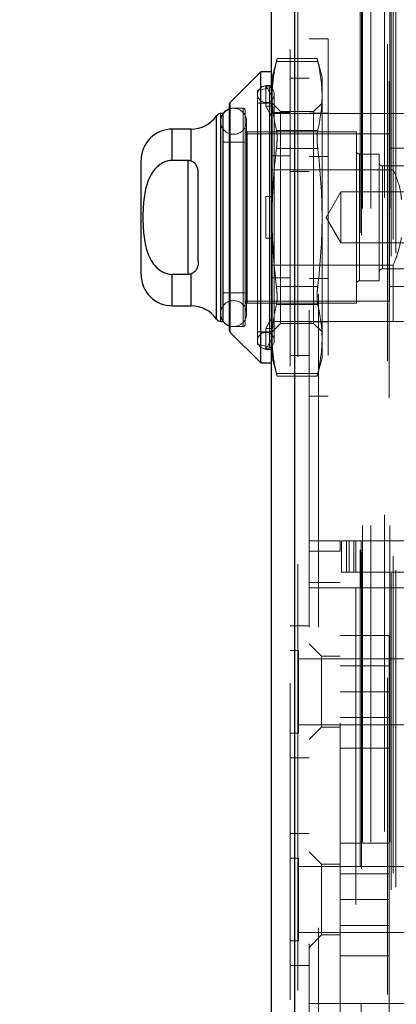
# Model space of a CAD drawing. Header units: inches. Extents: x 0.2 to 10.8, y 0.2 to 8.2.
# Tile 84 of 112: x 5.933 to 6.052, y 4.566 to 4.877. Entities that reach past the tile are written whole.
import ezdxf

# ---------------------------------------------------------------- set-up
doc = ezdxf.new("R2010")
doc.units = ezdxf.units.IN
doc.header["$MEASUREMENT"] = 0
doc.linetypes.add('HIDDEN', pattern=[0.07500000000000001, 0.05, -0.025])
doc.layers.add('DIMENSIONS', color=140, linetype='Continuous')
doc.styles.add('SLDTEXTSTYLE0', font='TXT', dxfattribs={"width": 0.7})
doc.dimstyles.new('SLDDIMSTYLE0', dxfattribs={"dimtxt": 0.0849609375, "dimasz": 0.13, "dimexe": 0, "dimexo": 0.0625, "dimgap": 0.021240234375, "dimtad": 0, "dimtih": 1, "dimtoh": 1, "dimlfac": 12, "dimrnd": 1e-09, "dimzin": 12, "dimdsep": 46, "dimtxsty": 'SLDTEXTSTYLE0', "dimsah": 1, "dimcen": 0.09, "dimadec": 0, "dimazin": 3, "dimtfac": 1, "dimtofl": 0, "dimtmove": 0, "dimatfit": 3, "dimfxl": 0, "dimfrac": 2, "dimtolj": 1, "dimtzin": 12, "dimarcsym": 0})

# ---------------------------------------------------------------- blocks, each defined once
blk = doc.blocks.new('_D_22')
at = {"layer": 'DIMENSIONS'}
for p, q in [((6.064457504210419, 4.907829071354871), (5.594720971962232, 4.907829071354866)), ((5.719720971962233, 4.907829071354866), (5.719720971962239, 4.338970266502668)), ((5.558146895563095, 4.184919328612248), (5.529616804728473, 4.184919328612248)), ((5.529616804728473, 4.184919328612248), (5.529616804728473, 4.049888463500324)), ((5.881295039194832, 4.184919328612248), (5.909825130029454, 4.184919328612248)), ((5.909825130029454, 4.184919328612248), (5.909825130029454, 4.049888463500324)), ((5.529616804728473, 4.049888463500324), (5.558146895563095, 4.049888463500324)), ((5.909825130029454, 4.049888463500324), (5.881295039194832, 4.049888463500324)), ((5.719720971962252, 3.367495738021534), (5.719720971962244, 4.030868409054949)), ((6.064457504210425, 3.367495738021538), (5.594720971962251, 3.367495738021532))]:
    blk.add_line(p, q, dxfattribs=at)
for points in [[(5.719720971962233, 4.907829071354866), (5.699720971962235, 4.777829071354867), (5.739720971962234, 4.777829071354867)], [(5.719720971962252, 3.367495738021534), (5.73972097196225, 3.497495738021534), (5.69972097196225, 3.497495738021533)]]:
    blk.add_solid(points, dxfattribs=at)
at = {"layer": 'DIMENSIONS', "char_height": 0.08333333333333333, "attachment_point": 1, "style": 'SLDTEXTSTYLE0'}
for s, insert in [('18.48', (5.558146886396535, 4.311361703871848)), ('469.5', (5.558146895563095, 4.157310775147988))]:
    blk.add_mtext(s, dxfattribs=dict(at, insert=insert))
blk = doc.blocks.new('_D_23')
at = {"layer": 'DIMENSIONS'}
for p, q in [((6.033874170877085, 5.023079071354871), (5.121119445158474, 5.023079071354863)), ((5.246119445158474, 5.023079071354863), (5.246119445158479, 4.394525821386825)), ((5.084545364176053, 4.264394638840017), (5.05601527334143, 4.264394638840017)), ((5.05601527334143, 4.264394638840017), (5.05601527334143, 4.129363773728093)), ((5.407693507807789, 4.264394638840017), (5.436223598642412, 4.264394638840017)), ((5.436223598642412, 4.264394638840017), (5.436223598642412, 4.129363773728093)), ((5.05601527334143, 4.129363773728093), (5.084545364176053, 4.129363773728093)), ((5.436223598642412, 4.129363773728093), (5.407693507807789, 4.129363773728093)), ((5.246119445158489, 3.252162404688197), (5.246119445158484, 3.975312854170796)), ((6.033874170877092, 3.252162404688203), (5.121119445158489, 3.252162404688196))]:
    blk.add_line(p, q, dxfattribs=at)
for points in [[(5.246119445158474, 5.023079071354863), (5.226119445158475, 4.893079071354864), (5.266119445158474, 4.893079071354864)], [(5.246119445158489, 3.252162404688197), (5.266119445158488, 3.382162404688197), (5.226119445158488, 3.382162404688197)]]:
    blk.add_solid(points, dxfattribs=at)
at = {"layer": 'DIMENSIONS', "char_height": 0.08333333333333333, "attachment_point": 1, "style": 'SLDTEXTSTYLE0'}
for s, insert in [('21.25', (5.084545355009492, 4.390837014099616)), ('539.8', (5.084545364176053, 4.236786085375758)), ('OPENING', (4.98408239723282, 4.082735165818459))]:
    blk.add_mtext(s, dxfattribs=dict(at, insert=insert))

msp = doc.modelspace()

# ---------------------------------------------------------------- linework, layer by layer
at = {"color": 7, "linetype": 'HIDDEN', "lineweight": 18}
for p, q in [((6.050033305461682, 3.202148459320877), (6.050033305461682, 5.073159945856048)), ((6.051464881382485, 3.203072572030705), (6.051464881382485, 5.072231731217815)), ((6.019550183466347, 5.070373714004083), (6.019550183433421, 3.204934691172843)), ((6.020592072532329, 3.204934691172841), (6.020592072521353, 5.070373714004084)), ((6.020592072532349, 5.070373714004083), (6.020592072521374, 3.204934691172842)), ((6.04885288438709, 5.06912670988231), (6.04885288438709, 3.206177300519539)), ((6.018113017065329, 5.067428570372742), (6.018113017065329, 3.207879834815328)), ((6.040167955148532, 3.209483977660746), (6.040167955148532, 5.065824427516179)), ((6.040600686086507, 3.208753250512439), (6.040600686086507, 5.066555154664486)), ((6.050617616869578, 3.207450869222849), (6.050617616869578, 5.067857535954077)), ((6.041001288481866, 3.217201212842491), (6.041001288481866, 5.058107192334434)), ((6.04100128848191, 3.217201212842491), (6.04100128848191, 5.058107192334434)), ((6.043533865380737, 3.217201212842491), (6.043533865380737, 5.058107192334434)), ((6.049356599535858, 5.057443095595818), (6.049356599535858, 3.217865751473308)), ((6.049568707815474, 3.217201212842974), (6.049568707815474, 5.058107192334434)), ((6.047842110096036, 3.220567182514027), (6.047842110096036, 5.054741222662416)), ((6.024113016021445, 4.985112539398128), (6.024113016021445, 3.290195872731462)), ((6.027113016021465, 3.290195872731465), (6.027113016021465, 4.985112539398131)), ((6.027113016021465, 3.290195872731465), (6.027113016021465, 4.985112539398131)), ((6.027113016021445, 4.985112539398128), (6.027113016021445, 3.290195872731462)), ((6.027113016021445, 4.985112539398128), (6.027113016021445, 3.290195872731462)), ((6.030113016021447, 4.870809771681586), (6.024113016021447, 4.870809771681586)), ((6.030113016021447, 4.870809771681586), (6.030113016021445, 4.757976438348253)), ((6.014005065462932, 4.864521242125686), (6.012441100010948, 4.858684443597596)), ((6.013798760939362, 4.863642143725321), (6.026831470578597, 4.86364214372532)), ((6.013798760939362, 4.86364214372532), (6.026831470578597, 4.86364214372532)), ((6.026645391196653, 4.864521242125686), (6.013984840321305, 4.864521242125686)), ((6.02818913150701, 4.858684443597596), (6.026625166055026, 4.864521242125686)), ((6.012441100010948, 4.855608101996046), (6.012441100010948, 4.858684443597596)), ((6.024113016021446, 4.858320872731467), (6.018113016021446, 4.858320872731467)), ((6.02818913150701, 4.852750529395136), (6.02818913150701, 4.858684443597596)), ((6.011604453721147, 4.85528661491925), (6.007847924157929, 4.854419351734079)), ((6.007847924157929, 4.774366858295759), (6.007847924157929, 4.854419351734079)), ((6.010472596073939, 4.849469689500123), (6.010472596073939, 4.856031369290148)), ((6.010472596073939, 4.856031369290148), (6.012570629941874, 4.856031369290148)), ((6.012441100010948, 4.852338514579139), (6.010472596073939, 4.856031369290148)), ((6.011604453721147, 4.773499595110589), (6.011604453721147, 4.855139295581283)), ((6.012570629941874, 4.856031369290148), (6.012441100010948, 4.855608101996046)), ((6.012441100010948, 4.855608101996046), (6.012441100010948, 4.852338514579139)), ((6.012441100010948, 4.852338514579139), (6.012441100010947, 4.849046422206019)), ((6.01309726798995, 4.775515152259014), (6.01309726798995, 4.853271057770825)), ((6.02818913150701, 4.814393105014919), (6.02818913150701, 4.852750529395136)), ((6.003254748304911, 4.848841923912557), (5.998989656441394, 4.848841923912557)), ((5.999181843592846, 4.850674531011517), (5.999181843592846, 4.778111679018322)), ((6.003254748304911, 4.779944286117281), (6.003254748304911, 4.848841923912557)), ((6.003910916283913, 4.780600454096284), (6.003910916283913, 4.848185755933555)), ((6.012113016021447, 4.850482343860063), (6.007847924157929, 4.850482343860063)), ((6.010472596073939, 4.849469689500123), (6.012570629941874, 4.849469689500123)), ((6.012441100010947, 4.845776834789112), (6.010472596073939, 4.849469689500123)), ((6.015105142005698, 4.847818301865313), (6.012441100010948, 4.850482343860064)), ((6.012570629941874, 4.849469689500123), (6.012441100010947, 4.849046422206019)), ((6.012441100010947, 4.814393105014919), (6.012441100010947, 4.849046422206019)), ((6.015105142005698, 4.843340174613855), (6.015105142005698, 4.847818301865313)), ((6.02552508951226, 4.847818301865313), (6.015105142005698, 4.847818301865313)), ((6.02818913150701, 4.850482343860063), (6.02552508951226, 4.847818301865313)), ((6.02552508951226, 4.843340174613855), (6.02552508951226, 4.847818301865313)), ((5.994934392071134, 4.846498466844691), (5.994934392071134, 4.782287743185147)), ((5.996171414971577, 4.844740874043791), (5.996171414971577, 4.784045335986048)), ((5.996280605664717, 4.847201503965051), (5.996280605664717, 4.781584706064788)), ((5.997021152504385, 4.847201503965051), (5.996991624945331, 4.847201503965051)), ((6.00437351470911, 4.784045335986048), (6.00437351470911, 4.844740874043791)), ((6.050662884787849, 4.84720150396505), (6.012113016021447, 4.84720150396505)), ((6.01811301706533, 4.847501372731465), (6.012113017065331, 4.847501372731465)), ((6.030113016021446, 4.847351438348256), (6.024113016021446, 4.847351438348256)), ((6.050662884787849, 4.829427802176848), (6.050662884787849, 4.84720150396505)), ((5.980945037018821, 4.842280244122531), (5.980945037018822, 4.832363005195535)), ((5.986857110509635, 4.842280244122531), (5.986857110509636, 4.832179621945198)), ((6.004567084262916, 4.787326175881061), (6.004567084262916, 4.841460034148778)), ((6.039015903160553, 4.841460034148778), (6.004567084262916, 4.841460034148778)), ((6.01379876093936, 4.84185891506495), (6.026831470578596, 4.84185891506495)), ((6.013798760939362, 4.841858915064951), (6.026831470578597, 4.841858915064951)), ((6.015105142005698, 4.780967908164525), (6.015105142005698, 4.843340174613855)), ((6.02552508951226, 4.780967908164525), (6.02552508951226, 4.843340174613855)), ((6.039015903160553, 4.787326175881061), (6.039015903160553, 4.841460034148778)), ((6.049514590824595, 4.840803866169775), (6.003910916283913, 4.840803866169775)), ((6.049514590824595, 4.787982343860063), (6.049514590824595, 4.840803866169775)), ((6.003910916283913, 4.838179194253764), (5.997021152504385, 4.838179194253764)), ((6.01379876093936, 4.83617633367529), (6.026831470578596, 4.836176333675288)), ((6.013798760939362, 4.836176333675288), (6.026831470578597, 4.836176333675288)), ((6.056076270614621, 4.836210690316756), (6.049514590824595, 4.836210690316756)), ((5.985866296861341, 4.832363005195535), (5.985866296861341, 4.796423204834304)), ((6.01811301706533, 4.833792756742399), (6.012113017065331, 4.833792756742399)), ((6.030113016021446, 4.833642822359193), (6.024113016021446, 4.833642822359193)), ((6.040000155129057, 4.794379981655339), (6.040000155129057, 4.834406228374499)), ((6.046233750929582, 4.834406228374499), (6.040000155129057, 4.834406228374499)), ((6.046233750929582, 4.794379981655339), (6.046233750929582, 4.834406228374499)), ((6.050662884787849, 4.829427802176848), (6.012113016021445, 4.829427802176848)), ((6.071168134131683, 4.830633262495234), (6.047218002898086, 4.830633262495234)), ((6.047218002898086, 4.798152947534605), (6.047218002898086, 4.830482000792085)), ((6.024113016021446, 4.828862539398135), (6.018113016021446, 4.828862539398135)), ((6.01047259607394, 4.807831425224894), (6.01047259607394, 4.820954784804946)), ((6.01047259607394, 4.820954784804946), (6.012441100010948, 4.820954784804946)), ((6.012570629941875, 4.820954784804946), (6.012441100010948, 4.820954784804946)), ((6.034097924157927, 4.822459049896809), (6.0294410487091, 4.814393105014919)), ((6.034097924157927, 4.80632716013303), (6.034097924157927, 4.822459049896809)), ((6.081530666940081, 4.822459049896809), (6.034097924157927, 4.822459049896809)), ((6.012441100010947, 4.77973978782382), (6.012441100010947, 4.814393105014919)), ((6.02818913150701, 4.776035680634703), (6.02818913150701, 4.814393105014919)), ((6.0294410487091, 4.814393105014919), (6.034097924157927, 4.80632716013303)), ((6.01047259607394, 4.807831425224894), (6.012441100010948, 4.807831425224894)), ((6.012570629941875, 4.807831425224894), (6.012441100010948, 4.807831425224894)), ((6.034097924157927, 4.80632716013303), (6.081530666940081, 4.80632716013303)), ((6.050662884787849, 4.799358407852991), (6.012113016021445, 4.799358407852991)), ((6.047218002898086, 4.798152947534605), (6.071168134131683, 4.798152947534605)), ((6.050662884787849, 4.781584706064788), (6.050662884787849, 4.799358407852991)), ((5.980945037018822, 4.796423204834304), (5.980945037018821, 4.786505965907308)), ((5.986857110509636, 4.79660658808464), (5.986857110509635, 4.786505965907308)), ((6.01811301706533, 4.795293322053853), (6.012113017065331, 4.795293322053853)), ((6.030113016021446, 4.795143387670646), (6.024113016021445, 4.795143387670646)), ((6.01379876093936, 4.79260987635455), (6.026831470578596, 4.79260987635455)), ((6.013798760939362, 4.792609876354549), (6.026831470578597, 4.79260987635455)), ((6.040000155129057, 4.794379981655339), (6.046233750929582, 4.794379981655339)), ((6.049514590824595, 4.792575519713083), (6.056076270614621, 4.792575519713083)), ((5.997021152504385, 4.790607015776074), (6.003910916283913, 4.790607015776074)), ((6.003910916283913, 4.787982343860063), (6.049514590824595, 4.787982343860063)), ((6.004567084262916, 4.787326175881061), (6.039015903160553, 4.787326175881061)), ((6.01379876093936, 4.786927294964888), (6.026831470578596, 4.786927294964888)), ((6.013798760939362, 4.786927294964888), (6.026831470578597, 4.786927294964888)), ((6.010472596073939, 4.779316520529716), (6.012441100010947, 4.783009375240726)), ((5.996991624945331, 4.781584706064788), (5.997021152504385, 4.781584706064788)), ((5.998989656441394, 4.779944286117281), (6.003254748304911, 4.779944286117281)), ((6.012570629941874, 4.779316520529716), (6.010472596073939, 4.779316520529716)), ((6.010472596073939, 4.779316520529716), (6.010472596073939, 4.77275484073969)), ((6.01811301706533, 4.781584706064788), (6.012113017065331, 4.781584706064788)), ((6.012441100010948, 4.778303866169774), (6.015105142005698, 4.780967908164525)), ((6.012570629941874, 4.779316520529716), (6.012441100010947, 4.77973978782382)), ((6.012441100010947, 4.77973978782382), (6.012441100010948, 4.7764476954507)), ((6.015105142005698, 4.780967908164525), (6.02552508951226, 4.780967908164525)), ((6.050662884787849, 4.781584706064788), (6.01811301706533, 4.781584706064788)), ((6.030113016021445, 4.781434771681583), (6.024113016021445, 4.781434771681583)), ((6.02552508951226, 4.780967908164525), (6.02818913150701, 4.778303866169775)), ((6.007847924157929, 4.778303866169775), (6.012113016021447, 4.778303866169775)), ((6.010472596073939, 4.77275484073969), (6.012441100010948, 4.7764476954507)), ((6.012441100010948, 4.773178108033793), (6.012441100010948, 4.7764476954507)), ((6.007847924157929, 4.774366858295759), (6.011604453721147, 4.773499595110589)), ((6.012570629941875, 4.77275484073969), (6.012441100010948, 4.773178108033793)), ((6.012441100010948, 4.770101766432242), (6.012441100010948, 4.773178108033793)), ((6.02818913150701, 4.770101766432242), (6.02818913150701, 4.776035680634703)), ((6.012570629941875, 4.77275484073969), (6.010472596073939, 4.77275484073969)), ((6.012441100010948, 4.770101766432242), (6.014005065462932, 4.764264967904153)), ((6.018113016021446, 4.770820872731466), (6.024113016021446, 4.770820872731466)), ((6.026625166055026, 4.764264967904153), (6.02818913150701, 4.770101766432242)), ((6.01379876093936, 4.765144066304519), (6.026831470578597, 4.765144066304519)), ((6.013798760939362, 4.765144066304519), (6.026831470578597, 4.765144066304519)), ((6.013984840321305, 4.764264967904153), (6.026645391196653, 4.764264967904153)), ((6.024113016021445, 4.757976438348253), (6.030113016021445, 4.757976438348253)), ((6.024113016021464, 4.712301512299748), (6.033955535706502, 4.712301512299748)), ((6.033955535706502, 4.712301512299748), (6.033955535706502, 4.709020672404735)), ((6.034283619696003, 4.70245899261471), (6.034283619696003, 4.712301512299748)), ((6.034283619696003, 4.712301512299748), (6.03592403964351, 4.712301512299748)), ((6.03592403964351, 4.70245899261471), (6.03592403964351, 4.712301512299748)), ((6.036777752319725, 4.712301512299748), (6.03592403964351, 4.712301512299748)), ((6.03592403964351, 4.70245899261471), (6.03592403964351, 4.712301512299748)), ((6.036777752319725, 4.70245899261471), (6.036777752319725, 4.712301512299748)), ((6.036777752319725, 4.712301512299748), (6.038265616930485, 4.712301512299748)), ((6.038265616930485, 4.70245899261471), (6.038265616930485, 4.712301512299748)), ((6.128619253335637, 4.712301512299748), (6.038265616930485, 4.712301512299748)), ((6.038876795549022, 4.712301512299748), (6.038876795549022, 4.70245899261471)), ((6.040517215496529, 4.712301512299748), (6.040517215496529, 4.70245899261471)), ((6.024113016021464, 4.709020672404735), (6.033955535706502, 4.709020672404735)), ((6.024113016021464, 4.709020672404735), (6.033955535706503, 4.709020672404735)), ((6.033955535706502, 4.554821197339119), (6.033955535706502, 4.709020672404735)), ((6.03592403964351, 4.70245899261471), (6.034283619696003, 4.70245899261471)), ((6.036777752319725, 4.70245899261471), (6.03592403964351, 4.70245899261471)), ((6.038265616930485, 4.70245899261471), (6.036777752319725, 4.70245899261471)), ((6.128619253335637, 4.70245899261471), (6.038265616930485, 4.70245899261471)), ((6.040517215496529, 4.70245899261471), (6.040517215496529, 4.69753773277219)), ((6.033955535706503, 4.699178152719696), (6.024113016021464, 4.699178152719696)), ((6.033955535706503, 4.69753773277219), (6.024113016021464, 4.69753773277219)), ((6.038876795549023, 4.69753773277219), (6.033955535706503, 4.69753773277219)), ((6.038876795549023, 4.69753773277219), (6.038876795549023, 4.566304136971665)), ((6.038876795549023, 4.69753773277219), (6.038876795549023, 4.566304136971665)), ((6.040517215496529, 4.69753773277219), (6.038876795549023, 4.69753773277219)), ((6.130412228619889, 4.69753773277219), (6.040517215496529, 4.69753773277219)), ((6.130412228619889, 4.69753773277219), (6.040517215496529, 4.69753773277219)), ((6.024113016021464, 4.685529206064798), (6.018113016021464, 4.685529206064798)), ((6.028050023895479, 4.67588418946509), (6.024113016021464, 4.679821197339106)), ((6.033955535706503, 4.68244586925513), (6.04937220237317, 4.68244586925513)), ((6.049372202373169, 4.664695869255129), (6.04937220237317, 4.68244586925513)), ((6.020717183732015, 4.677716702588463), (6.018113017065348, 4.677716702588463)), ((6.020717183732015, 4.651675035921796), (6.020717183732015, 4.677716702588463)), ((6.059779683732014, 4.675112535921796), (6.020717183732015, 4.675112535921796)), ((6.028050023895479, 4.675884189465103), (6.028050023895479, 4.653574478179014)), ((6.033955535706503, 4.675884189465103), (6.028050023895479, 4.675884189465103)), ((6.04937220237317, 4.672858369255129), (6.033955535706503, 4.672858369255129)), ((6.033955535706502, 4.664695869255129), (6.049372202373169, 4.664695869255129)), ((6.04937220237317, 4.646945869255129), (6.049372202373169, 4.664695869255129)), ((6.033955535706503, 4.656533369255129), (6.04937220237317, 4.656533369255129)), ((6.020717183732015, 4.654279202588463), (6.059779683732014, 4.654279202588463)), ((6.024113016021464, 4.649637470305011), (6.028050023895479, 4.653574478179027)), ((6.028050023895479, 4.653574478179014), (6.033955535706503, 4.653574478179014)), ((6.018113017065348, 4.651675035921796), (6.020717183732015, 4.651675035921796)), ((6.033955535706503, 4.646945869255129), (6.04937220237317, 4.646945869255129)), ((6.018113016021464, 4.643862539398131), (6.024113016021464, 4.643862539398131)), ((6.024113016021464, 4.619945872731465), (6.018113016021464, 4.619945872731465)), ((6.033955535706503, 4.616862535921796), (6.04937220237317, 4.616862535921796)), ((6.049372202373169, 4.599112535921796), (6.04937220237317, 4.616862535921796)), ((6.020717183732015, 4.61213336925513), (6.018113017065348, 4.61213336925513)), ((6.020717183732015, 4.586091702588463), (6.020717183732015, 4.61213336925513)), ((6.028050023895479, 4.610267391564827), (6.024113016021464, 4.614204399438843)), ((6.059779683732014, 4.609529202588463), (6.020717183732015, 4.609529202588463)), ((6.028050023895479, 4.61026739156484), (6.028050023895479, 4.599112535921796)), ((6.033955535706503, 4.61026739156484), (6.028050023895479, 4.61026739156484)), ((6.04937220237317, 4.607275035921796), (6.033955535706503, 4.607275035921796)), ((6.028050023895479, 4.599112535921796), (6.028050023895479, 4.587957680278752)), ((6.033955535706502, 4.599112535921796), (6.049372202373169, 4.599112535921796)), ((6.04937220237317, 4.581362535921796), (6.049372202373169, 4.599112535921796)), ((6.033955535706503, 4.590950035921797), (6.04937220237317, 4.590950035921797)), ((6.020717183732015, 4.58869586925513), (6.059779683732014, 4.58869586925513)), ((6.024113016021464, 4.584020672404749), (6.028050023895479, 4.587957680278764)), ((6.028050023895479, 4.587957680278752), (6.033955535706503, 4.587957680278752)), ((6.018113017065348, 4.586091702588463), (6.020717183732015, 4.586091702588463)), ((6.033955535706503, 4.581362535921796), (6.04937220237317, 4.581362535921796)), ((6.018113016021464, 4.578279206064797), (6.024113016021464, 4.578279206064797)), ((6.024113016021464, 4.566304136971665), (6.033955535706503, 4.566304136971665)), ((6.038876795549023, 4.566304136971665), (6.033955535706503, 4.566304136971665)), ((6.040517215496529, 4.566304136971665), (6.038876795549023, 4.566304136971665)), ((6.040517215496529, 4.566304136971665), (6.040517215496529, 4.561382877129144)), ((6.040517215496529, 4.566304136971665), (6.130412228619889, 4.566304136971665)), ((6.040517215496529, 4.566304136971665), (6.130412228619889, 4.566304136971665))]:
    msp.add_line(p, q, dxfattribs=at)
at = {"color": 7, "linetype": 'Continuous', "lineweight": 25}
for p, q in [((6.019550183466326, 3.204934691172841), (6.019550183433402, 5.070373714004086)), ((6.012113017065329, 5.067428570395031), (6.012113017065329, 3.207879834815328)), ((6.008832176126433, 4.860324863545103), (5.999181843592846, 4.850674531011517)), ((6.012113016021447, 4.860324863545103), (6.008832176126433, 4.860324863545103)), ((6.008832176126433, 4.768461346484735), (6.008832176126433, 4.860324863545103)), ((5.998989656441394, 4.778575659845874), (5.998989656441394, 4.850210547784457)), ((5.999181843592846, 4.778111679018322), (5.999181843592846, 4.850674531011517)), ((5.994934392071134, 4.782287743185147), (5.994934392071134, 4.846498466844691)), ((5.996991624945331, 4.847201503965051), (5.996280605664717, 4.847201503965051)), ((5.996280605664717, 4.781584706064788), (5.996280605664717, 4.847201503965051)), ((5.997021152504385, 4.781584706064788), (5.997021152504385, 4.847201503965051)), ((5.986857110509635, 4.842280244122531), (5.980945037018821, 4.842280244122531)), ((5.980945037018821, 4.832363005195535), (5.980945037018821, 4.842280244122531)), ((5.986857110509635, 4.832179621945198), (5.986857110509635, 4.842280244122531)), ((5.971102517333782, 4.796348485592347), (5.971102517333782, 4.832437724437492)), ((5.985866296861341, 4.832363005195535), (5.980945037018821, 4.832363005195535)), ((5.985866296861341, 4.832363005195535), (5.985866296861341, 4.796423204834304)), ((5.989147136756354, 4.800705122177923), (5.989147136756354, 4.828081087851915)), ((5.985866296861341, 4.796423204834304), (5.980945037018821, 4.796423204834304)), ((5.980945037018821, 4.786505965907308), (5.980945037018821, 4.796423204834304)), ((5.986857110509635, 4.786505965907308), (5.986857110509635, 4.796606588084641)), ((5.980945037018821, 4.786505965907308), (5.986857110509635, 4.786505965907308)), ((5.996280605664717, 4.781584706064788), (5.996991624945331, 4.781584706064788)), ((5.999181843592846, 4.778111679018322), (6.008832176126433, 4.768461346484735)), ((6.008832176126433, 4.768461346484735), (6.012113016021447, 4.768461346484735))]:
    msp.add_line(p, q, dxfattribs=at)
at = {"color": 7, "linetype": 'HIDDEN', "lineweight": 18, "flags": 128}
for points in [[(5.996991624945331, 4.847201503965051), (5.996483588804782, 4.84631027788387), (5.996171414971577, 4.844740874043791)], [(5.996171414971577, 4.784045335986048), (5.996483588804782, 4.782475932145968), (5.996991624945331, 4.781584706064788)]]:
    msp.add_lwpolyline(points, dxfattribs=at)
at = {"color": 7, "linetype": 'HIDDEN', "lineweight": 18}
for centre, radius, start, end in [((6.01047259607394, 4.853271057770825), 0.00262467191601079, 0, 180), ((6.011456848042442, 4.855925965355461), 0.0006561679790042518, 283.0000000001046, 359.9999999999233), ((6.01047259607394, 4.853271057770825), 0.00262467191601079, 180, 0), ((6.000272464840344, 4.844740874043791), 0.00410104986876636, 0, 108.2280527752), ((6.003254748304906, 4.848185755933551), 0.0006561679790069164, 3.102185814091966e-10, 89.99999999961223), ((6.000272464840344, 4.844740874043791), 0.00410104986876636, 180, 0), ((6.004567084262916, 4.840803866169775), 0.0006561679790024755, 90, 180), ((6.040000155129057, 4.835390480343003), 0.0009842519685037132, 180, 270.0000000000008), ((6.047218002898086, 4.831617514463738), 0.0009842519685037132, 179.9999999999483, 270.0000000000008), ((6.047218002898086, 4.797168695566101), 0.0009842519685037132, 90, 180.0000000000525), ((6.040000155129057, 4.793395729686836), 0.0009842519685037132, 90, 180), ((6.000272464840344, 4.784045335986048), 0.00410104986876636, 0, 180), ((6.004567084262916, 4.787982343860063), 0.0006561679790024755, 180, 270.0000000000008), ((6.000272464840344, 4.784045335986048), 0.00410104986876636, 251.7719472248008, 0), ((6.003254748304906, 4.780600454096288), 0.0006561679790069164, 270.0000000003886, 359.999999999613), ((6.01047259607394, 4.775515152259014), 0.00262467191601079, 0, 180), ((6.01047259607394, 4.775515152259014), 0.00262467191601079, 180, 0), ((6.011456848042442, 4.772860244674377), 0.0006561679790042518, 7.755464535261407e-11, 76.99999999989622)]:
    msp.add_arc(centre, radius, start, end, dxfattribs=at)
at = {"color": 7, "linetype": 'Continuous', "lineweight": 25}
for centre, radius, start, end in [((6.000272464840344, 4.844740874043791), 0.004101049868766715, 108.2280527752, 143.1301023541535), ((5.999645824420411, 4.850210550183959), 0.0006561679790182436, 135.0000000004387, 179.9999999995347), ((5.986857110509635, 4.85212276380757), 0.009842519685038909, 270.0000000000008, 325.1500954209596), ((5.996280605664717, 4.845561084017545), 0.001640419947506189, 90, 145.15009542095), ((5.980945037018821, 4.832437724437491), 0.009842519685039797, 90, 179.9999999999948), ((5.980945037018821, 4.796348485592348), 0.009842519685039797, 180.000000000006, 270.0000000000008), ((5.986857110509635, 4.776663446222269), 0.009842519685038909, 34.84990457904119, 90), ((5.996280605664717, 4.783225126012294), 0.001640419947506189, 214.8499045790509, 270.0000000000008), ((6.000272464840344, 4.784045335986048), 0.004101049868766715, 216.8698976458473, 251.7719472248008), ((5.999645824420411, 4.778575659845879), 0.0006561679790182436, 180.0000000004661, 224.9999999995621)]:
    msp.add_arc(centre, radius, start, end, dxfattribs=at)
at = {"color": 7, "linetype": 'HIDDEN', "lineweight": 18}
for points in [[(6.012441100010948, 4.852750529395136), (6.012441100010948, 4.856395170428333), (6.01294308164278, 4.860024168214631), (6.013798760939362, 4.86364214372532)], [(6.012570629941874, 4.856031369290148), (6.012770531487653, 4.858576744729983), (6.01320056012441, 4.861112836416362), (6.013798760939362, 4.863642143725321)], [(6.02818913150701, 4.852750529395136), (6.02818913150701, 4.856395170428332), (6.027687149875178, 4.860024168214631), (6.026831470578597, 4.86364214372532)], [(6.026831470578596, 4.84185891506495), (6.027687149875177, 4.84547689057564), (6.02818913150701, 4.849105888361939), (6.02818913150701, 4.852750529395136)], [(6.01379876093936, 4.84185891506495), (6.01320056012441, 4.844388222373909), (6.012770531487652, 4.846924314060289), (6.012570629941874, 4.849469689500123)], [(6.01379876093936, 4.83617633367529), (6.01294308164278, 4.828940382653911), (6.012441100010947, 4.821682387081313), (6.012441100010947, 4.814393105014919)], [(6.02818913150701, 4.814393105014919), (6.02818913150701, 4.821682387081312), (6.027687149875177, 4.82894038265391), (6.026831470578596, 4.836176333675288)], [(6.012441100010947, 4.814393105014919), (6.012441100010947, 4.807103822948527), (6.01294308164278, 4.79984582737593), (6.01379876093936, 4.79260987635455)], [(6.026831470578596, 4.792609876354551), (6.027687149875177, 4.79984582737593), (6.02818913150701, 4.807103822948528), (6.02818913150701, 4.814393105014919)], [(6.01379876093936, 4.786927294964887), (6.01320056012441, 4.784397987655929), (6.012770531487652, 4.781861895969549), (6.012570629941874, 4.779316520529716)], [(6.02818913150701, 4.776035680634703), (6.02818913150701, 4.779680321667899), (6.027687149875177, 4.783309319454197), (6.026831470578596, 4.786927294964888)], [(6.013798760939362, 4.765144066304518), (6.01294308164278, 4.768762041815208), (6.012441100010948, 4.772391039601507), (6.012441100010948, 4.776035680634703)], [(6.026831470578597, 4.765144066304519), (6.027687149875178, 4.768762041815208), (6.02818913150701, 4.772391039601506), (6.02818913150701, 4.776035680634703)], [(6.012570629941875, 4.772754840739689), (6.012770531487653, 4.770209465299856), (6.01320056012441, 4.767673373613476), (6.01379876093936, 4.765144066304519)]]:
    msp.add_open_spline(points, degree=3, dxfattribs=at)
for points, knots in [([(6.013984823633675, 4.864434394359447), (6.013989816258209, 4.864455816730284), (6.014006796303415, 4.864528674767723), (6.013908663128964, 4.864107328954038), (6.013813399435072, 4.863704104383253), (6.01379876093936, 4.863642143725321)], [0, 0, 0, 0, 0.2606228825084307, 0.8863851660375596, 1, 1, 1, 1]), ([(6.026831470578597, 4.86364214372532), (6.026755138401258, 4.86396701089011), (6.026634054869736, 4.864482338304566), (6.026642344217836, 4.864447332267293), (6.026645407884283, 4.864434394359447)], [0, 0, 0, 0, 0.6304092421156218, 1, 1, 1, 1]), ([(6.053851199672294, 4.847201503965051), (6.053796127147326, 4.847201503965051), (6.05367248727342, 4.84720150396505), (6.052253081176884, 4.847201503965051), (6.051036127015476, 4.84720150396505), (6.050662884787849, 4.84720150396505)], [0, 0, 0, 0, 0.3576770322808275, 0.802998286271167, 1, 1, 1, 1]), ([(6.01379876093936, 4.84185891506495), (6.013866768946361, 4.841571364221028), (6.013917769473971, 4.841224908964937), (6.013987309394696, 4.840415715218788), (6.014005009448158, 4.839954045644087), (6.014005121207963, 4.838965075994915), (6.013987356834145, 4.838424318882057), (6.013918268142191, 4.83732222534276), (6.013866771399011, 4.836751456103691), (6.01379876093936, 4.83617633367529)], [0, 0, 0, 0, 0.25, 0.25, 0.5, 0.5, 0.75, 0.75, 1, 1, 1, 1]), ([(6.026831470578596, 4.836176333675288), (6.026763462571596, 4.836751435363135), (6.026712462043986, 4.837315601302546), (6.026642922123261, 4.838422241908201), (6.026625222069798, 4.838960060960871), (6.026625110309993, 4.839949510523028), (6.026642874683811, 4.840413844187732), (6.026711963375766, 4.841220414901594), (6.026763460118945, 4.841571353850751), (6.026831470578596, 4.84185891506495)], [0, 0, 0, 0, 0.25, 0.25, 0.5, 0.5, 0.75, 0.75, 1, 1, 1, 1]), ([(6.050662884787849, 4.829427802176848), (6.05155959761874, 4.827229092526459), (6.052799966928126, 4.82418774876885), (6.053177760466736, 4.820942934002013), (6.053282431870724, 4.820043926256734)], [0, 0, 0, 0, 0.722940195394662, 0.9999999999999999, 0.9999999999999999, 0.9999999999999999, 0.9999999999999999]), ([(6.053282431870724, 4.808104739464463), (6.052845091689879, 4.806115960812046), (6.052188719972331, 4.803131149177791), (6.051044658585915, 4.800302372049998), (6.050662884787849, 4.799358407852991)], [0, 0, 0, 0, 0.6662995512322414, 1, 1, 1, 1]), ([(6.01379876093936, 4.79260987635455), (6.013866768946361, 4.792034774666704), (6.01391776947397, 4.791470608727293), (6.013987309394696, 4.790363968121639), (6.014005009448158, 4.789826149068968), (6.014005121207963, 4.788836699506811), (6.013987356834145, 4.788372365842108), (6.013918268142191, 4.787565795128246), (6.013866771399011, 4.787214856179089), (6.01379876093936, 4.786927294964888)], [0, 0, 0, 0, 0.25, 0.25, 0.5, 0.5, 0.75, 0.75, 1, 1, 1, 1]), ([(6.026831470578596, 4.786927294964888), (6.026763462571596, 4.787214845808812), (6.026712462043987, 4.787561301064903), (6.026642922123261, 4.788370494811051), (6.026625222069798, 4.788832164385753), (6.026625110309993, 4.789821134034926), (6.026642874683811, 4.790361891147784), (6.026711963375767, 4.791463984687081), (6.026763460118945, 4.792034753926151), (6.026831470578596, 4.792609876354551)], [0, 0, 0, 0, 0.25, 0.25, 0.5, 0.5, 0.75, 0.75, 1, 1, 1, 1]), ([(6.053851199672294, 4.781584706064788), (6.053796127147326, 4.781584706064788), (6.05367248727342, 4.781584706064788), (6.052253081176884, 4.781584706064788), (6.051036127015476, 4.781584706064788), (6.050662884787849, 4.781584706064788)], [0, 0, 0, 0, 0.3576770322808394, 0.8029982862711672, 1, 1, 1, 1]), ([(6.01379876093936, 4.765144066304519), (6.0138750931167, 4.76481919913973), (6.013996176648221, 4.764303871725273), (6.013987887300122, 4.764338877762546), (6.013984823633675, 4.764351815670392)], [0, 0, 0, 0, 0.6304092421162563, 1, 1, 1, 1]), ([(6.026645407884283, 4.764351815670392), (6.026640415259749, 4.764330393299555), (6.026623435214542, 4.764257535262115), (6.026721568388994, 4.7646788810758), (6.026816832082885, 4.765082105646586), (6.026831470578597, 4.765144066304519)], [0, 0, 0, 0, 0.2606228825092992, 0.8863851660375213, 1, 1, 1, 1])]:
    msp.add_open_spline(points, degree=3, knots=knots, dxfattribs=at)
at = {"color": 7, "linetype": 'Continuous', "lineweight": 25}
for points, knots in [([(5.980945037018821, 4.832363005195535), (5.98047008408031, 4.832363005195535), (5.980005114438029, 4.832310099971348), (5.979093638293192, 4.832106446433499), (5.97864214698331, 4.831953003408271), (5.97778611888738, 4.831561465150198), (5.977381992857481, 4.831325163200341), (5.976616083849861, 4.830780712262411), (5.976253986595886, 4.830471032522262), (5.975260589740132, 4.829478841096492), (5.974701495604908, 4.828716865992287), (5.973766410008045, 4.827088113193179), (5.973395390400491, 4.826234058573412), (5.972786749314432, 4.824471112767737), (5.972549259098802, 4.823556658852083), (5.972178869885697, 4.821729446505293), (5.972043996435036, 4.820812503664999), (5.971739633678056, 4.818055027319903), (5.971664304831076, 4.81620825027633), (5.971666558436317, 4.81250455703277), (5.971744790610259, 4.810639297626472), (5.972163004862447, 4.806943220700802), (5.972507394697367, 4.805096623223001), (5.97342634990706, 4.802477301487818), (5.973803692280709, 4.80162181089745), (5.974743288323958, 4.800008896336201), (5.975299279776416, 4.799260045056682), (5.976633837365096, 4.797945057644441), (5.977382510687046, 4.797405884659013), (5.97866269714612, 4.796825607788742), (5.979108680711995, 4.796675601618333), (5.98001183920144, 4.796475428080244), (5.980473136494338, 4.796423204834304), (5.980945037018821, 4.796423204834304)], [0, 0, 0, 0, 0.03125000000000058, 0.03125000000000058, 0.06250000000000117, 0.06250000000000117, 0.09375000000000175, 0.09375000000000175, 0.1250000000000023, 0.1250000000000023, 0.1875000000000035, 0.1875000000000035, 0.2500000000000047, 0.2500000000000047, 0.3125000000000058, 0.3125000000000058, 0.375000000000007, 0.375000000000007, 0.5000000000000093, 0.5000000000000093, 0.6250000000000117, 0.6250000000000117, 0.750000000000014, 0.750000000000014, 0.8125000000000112, 0.8125000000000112, 0.8750000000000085, 0.8750000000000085, 0.9375000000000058, 0.9375000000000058, 0.968750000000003, 0.968750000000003, 1, 1, 1, 1]), ([(5.989147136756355, 4.828081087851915), (5.989147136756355, 4.828516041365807), (5.989121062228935, 4.828937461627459), (5.988989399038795, 4.829748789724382), (5.988882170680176, 4.830143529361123), (5.988545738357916, 4.830869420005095), (5.988312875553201, 4.831204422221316), (5.987695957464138, 4.83177183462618), (5.987307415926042, 4.832007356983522), (5.986857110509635, 4.832179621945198)], [0, 0, 0, 0, 0.25, 0.25, 0.5, 0.5, 0.75, 0.75, 1, 1, 1, 1]), ([(5.989147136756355, 4.800705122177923), (5.989147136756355, 4.800270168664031), (5.989121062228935, 4.79984874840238), (5.988989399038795, 4.799037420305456), (5.988882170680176, 4.798642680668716), (5.988545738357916, 4.797916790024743), (5.988312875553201, 4.797581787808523), (5.987695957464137, 4.797014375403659), (5.98730741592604, 4.796778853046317), (5.986857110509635, 4.796606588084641)], [0, 0, 0, 0, 0.25, 0.25, 0.5, 0.5, 0.75, 0.75, 1, 1, 1, 1])]:
    msp.add_open_spline(points, degree=3, knots=knots, dxfattribs=at)
for points in [[(5.986857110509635, 4.832179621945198), (5.986548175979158, 4.832297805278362), (5.986211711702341, 4.832363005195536), (5.985866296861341, 4.832363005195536)], [(5.986857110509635, 4.796606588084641), (5.986548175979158, 4.796488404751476), (5.986211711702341, 4.796423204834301), (5.985866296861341, 4.796423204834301)]]:
    msp.add_open_spline(points, degree=3, dxfattribs=at)

# ---------------------------------------------------------------- dimensions: what is measured, and where the dimension line sits
at = {"layer": 'DIMENSIONS'}
dim = msp.add_linear_dim(base=(5.246119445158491, 3.252162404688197), p1=(6.083874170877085, 5.023079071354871), p2=(6.083874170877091, 3.252162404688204), angle=90.0000000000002, text='<>\\POPENING', dimstyle='SLDDIMSTYLE0', dxfattribs=at)
dim.commit()
dim.dimension.update_dxf_attribs({"geometry": '_D_23', "text_midpoint": (5.246119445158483, 4.18491933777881), "dimtype": 160})
dim = msp.add_linear_dim(base=(5.719720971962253, 3.367495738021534), p1=(6.114457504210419, 4.907829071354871), p2=(6.114457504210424, 3.367495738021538), angle=90.0000000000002, dimstyle='SLDDIMSTYLE0', dxfattribs=at)
dim.commit()
dim.dimension.update_dxf_attribs({"geometry": '_D_22', "text_midpoint": (5.719720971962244, 4.184919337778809), "dimtype": 160})

doc.saveas('drawing.dxf')
